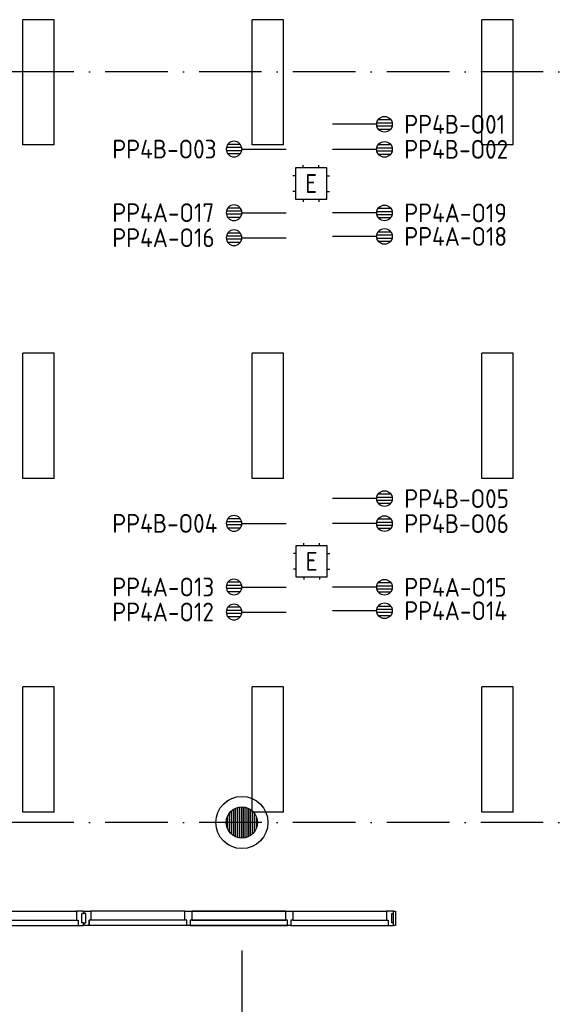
# Model space of a CAD drawing. Header units: millimetres. Extents: x 90707 to 450385, y -1262 to 949019.
# Tile 49 of 60: x 203516 to 208633, y 65064 to 74507. Entities that reach past the tile are written whole.
import ezdxf
from ezdxf.enums import TextEntityAlignment as Align

# ---------------------------------------------------------------- set-up
doc = ezdxf.new("R2010")
doc.units = ezdxf.units.MM
doc.header["$LTSCALE"] = 100
doc.linetypes.add('DASHDOT', pattern=[9, 6, -1.5, 0, -1.5])
doc.layers.get('0').update_dxf_attribs({"linetype": 'CONTINUOUS'})
for name, color, linetype in [('AL$7----_STRAMIEN', 1, 'DASHDOT'), ('AL$8----_HULPKOLOM', 2, 'CONTINUOUS'), ('AL28----_KONSTRUKTIE', 3, 'CONTINUOUS'), ('AL32----_BINNENKOZ', 7, 'CONTINUOUS'), ('ALXAA---_GEWBETON', 12, 'CONTINUOUS'), ('ARMATUUR', 8, 'CONTINUOUS'), ('EB6441--_ATTRIB', 2, 'CONTINUOUS'), ('EB6721--_ATTRIB', 2, 'CONTINUOUS'), ('EL6441--_DATACOM', 3, 'CONTINUOUS'), ('EL6721--_GEB-BEH-AUTO', 3, 'CONTINUOUS'), ('VOLGNUMMER', 7, 'CONTINUOUS')]:
    doc.layers.add(name, color=color, linetype=linetype)
doc.styles.add('1_8', font='ISO', dxfattribs={"height": 1.8})
doc.styles.get("Standard").update_dxf_attribs({"font": 'iso.shx'})

# ---------------------------------------------------------------- blocks, each defined once
blk = doc.blocks.new('ES4X2')
for p, q in [((-0.45, 1.4), (-0.45, 2.6)), ((-0.15, 1.265), (-0.15, 2.735)), ((0.15, 1.265), (0.15, 2.735)), ((0.45, 1.4), (0.45, 2.6)), ((0, 1.25), (0, -3))]:
    blk.add_line(p, q)
blk.add_circle((0, 2), 0.75)
at = {"style": '1_8', "flags": 8}
for tag, p in [('NUMMER', (1.25, 3.5)), ('CODE', (-1.25, 3.5))]:
    blk.add_attdef(tag, text='', height=1.8, rotation=90, dxfattribs=at).set_placement(p, align=Align.MIDDLE_LEFT)
blk.add_attdef('M_CODE', text='', height=1.8, dxfattribs=at).set_placement((0, 0), align=Align.MIDDLE_CENTER)
blk = doc.blocks.new('ES1116A2')
for p, q in [((-0.75, 1.5), (-0.75, 1.75)), ((0.75, 1.5), (0.75, 1.75)), ((-1.5, 0.75), (-1.75, 0.75)), ((1.5, 0.75), (1.75, 0.75)), ((-1.5, -0.75), (-1.75, -0.75)), ((1.5, -0.75), (1.75, -0.75)), ((-0.75, -1.5), (-0.75, -1.75)), ((0.75, -1.5), (0.75, -1.75))]:
    blk.add_line(p, q)
blk.add_lwpolyline([(-1.5, -1.5), (1.5, -1.5), (1.5, 1.5), (-1.5, 1.5)], close=True)
at = {"style": '1_8'}
for tag, flags, p in [('VERMOGEN', 9, (-2.5, 3.5)), ('GROEP', 8, (0, 3.5)), ('SCHAK', 8, (2.5, 3.5)), ('KAST', 9, (7, 3.5)), ('DOEL', 8, (-2.5, 0))]:
    blk.add_attdef(tag, text='', height=1.8, rotation=90, dxfattribs=dict(at, flags=flags)).set_placement(p, align=Align.MIDDLE_LEFT)
at = {"style": '1_8', "flags": 8}
blk.add_attdef('TAL', text='', height=1.8, rotation=90, dxfattribs=at).set_placement((2.5, 3.5), align=Align.MIDDLE_CENTER)
for tag, p in [('NUMMER', (0, 3)), ('CODE', (0, 0))]:
    blk.add_attdef(tag, text='', height=1.8, dxfattribs=at).set_placement(p, align=Align.MIDDLE)
at = {"style": '1_8', "flags": 9}
blk.add_attdef('M_CODE', text='', height=1.8, dxfattribs=at).set_placement((0, 0), align=Align.MIDDLE_CENTER)
blk = doc.blocks.new('A$Cca306792')
at = {"layer": 'ALXAA---_GEWBETON'}
h = blk.add_hatch(dxfattribs=at)
h.set_pattern_fill('GEWPBET', color=8, scale=100, angle=90, style=0)
h.set_pattern_definition([(90, (114528.322, 68069.537), (-20, 1e-15), [])])
edge = h.paths.add_edge_path()
edge.add_arc((114528.3, 68069.5), 150, 0, 360)
at = {"layer": 'AL$7----_STRAMIEN', "color": 1}
for points in [[(146221.3, 75269.5), (103517.6, 75269.5)], [(146221.5, 68069.5), (106171.3, 68069.5)], [(114528.3, 66841.2), (114528.3, 39964.8)]]:
    blk.add_lwpolyline(points, dxfattribs=at)
at = {"layer": 'AL$8----_HULPKOLOM', "color": 8}
for centre in [(114528.3, 68069.5), (114528.5, 68069.5)]:
    blk.add_circle(centre, 250, dxfattribs=at)
at = {"layer": 'AL28----_KONSTRUKTIE', "color": 8}
for centre in [(114528.3, 68069.5), (114528.5, 68069.5)]:
    blk.add_circle(centre, 150, dxfattribs=at)
at = {"layer": 'AL32----_BINNENKOZ', "color": 8}
for p, q in [((115982.3, 67080.7), (115982.3, 67219.7)), ((115982.3, 67219.7), (116002.3, 67219.7)), ((116002.3, 67219.7), (116002.3, 67080.7)), ((113064.3, 67080.7), (113064.3, 67131.7)), ((116002.3, 67080.7), (115982.3, 67080.7))]:
    blk.add_line(p, q, dxfattribs=at)
for points in [[(112042.8, 67219.7), (112942.3, 67219.7)], [(112042.8, 67219.7), (112942.3, 67219.7)], [(113009.3, 67080.7), (113009.3, 67105.7), (112993.3, 67105.7), (112993.3, 67197.7), (113009.3, 67197.7), (113009.3, 67219.7), (112942.3, 67219.7), (112942.3, 67131.7), (112959.3, 67131.7), (112959.3, 67080.7), (113009.3, 67080.7)], [(113014.3, 67080.7), (113014.3, 67105.7), (113030.3, 67105.7), (113030.3, 67197.7), (113014.3, 67197.7), (113014.3, 67219.7), (113081.3, 67219.7), (113081.3, 67131.7), (113064.3, 67131.7), (113064.3, 67080.7), (113014.3, 67080.7)], [(113981.8, 67219.7), (113081.3, 67219.7)], [(113998.8, 67080.7), (113998.8, 67131.7), (113981.8, 67131.7), (113981.8, 67219.7), (114048.8, 67219.7), (114048.8, 67131.7), (114031.8, 67131.7), (114031.8, 67080.7), (113998.8, 67080.7)], [(114948.8, 67219.7), (114048.8, 67219.7)], [(114048.8, 67219.7), (114948.8, 67219.7)], [(114948.8, 67219.7), (114048.8, 67219.7)], [(114048.8, 67219.7), (114948.8, 67219.7)], [(114965.8, 67080.7), (114965.8, 67131.7), (114948.8, 67131.7), (114948.8, 67219.7), (115015.8, 67219.7), (115015.8, 67131.7), (114998.8, 67131.7), (114998.8, 67080.7), (114965.8, 67080.7)], [(115015.8, 67219.7), (115915.3, 67219.7)], [(115015.8, 67219.7), (115915.3, 67219.7)], [(115982.3, 67080.7), (115982.3, 67105.7), (115966.3, 67105.7), (115966.3, 67197.7), (115982.3, 67197.7), (115982.3, 67219.7), (115915.3, 67219.7), (115915.3, 67131.7), (115932.3, 67131.7), (115932.3, 67080.7), (115982.3, 67080.7)], [(112025.8, 67080.7), (112959.3, 67080.7)], [(112042.8, 67131.7), (112942.3, 67131.7)], [(113998.8, 67080.7), (113064.3, 67080.7)], [(113981.8, 67131.7), (113081.3, 67131.7)], [(114965.8, 67080.7), (114031.8, 67080.7)], [(114031.8, 67080.7), (114965.8, 67080.7)], [(114948.8, 67131.7), (114048.8, 67131.7)], [(114048.8, 67131.7), (114948.8, 67131.7)], [(114998.8, 67080.7), (115932.3, 67080.7)], [(115015.8, 67131.7), (115915.3, 67131.7)]]:
    blk.add_lwpolyline(points, dxfattribs=at)
at = {"layer": 'ALXAA---_GEWBETON', "color": 8}
for p, q in [((114448.5, 67942.7), (114448.5, 68196.4)), ((114468.5, 67932.1), (114468.5, 68207)), ((114488.5, 67925), (114488.5, 68214.1)), ((114508.5, 67920.9), (114508.5, 68218.2)), ((114528.5, 67919.5), (114528.5, 68219.5)), ((114548.5, 67920.9), (114548.5, 68218.2)), ((114568.5, 67925), (114568.5, 68214.1)), ((114588.5, 67932.1), (114588.5, 68207)), ((114608.5, 67942.7), (114608.5, 68196.4)), ((114388.5, 68015.7), (114388.5, 68123.4)), ((114408.5, 67979.5), (114408.5, 68159.5)), ((114428.5, 67957.7), (114428.5, 68181.3)), ((114628.5, 67957.7), (114628.5, 68181.3)), ((114648.5, 67979.5), (114648.5, 68159.5)), ((114668.5, 68015.7), (114668.5, 68123.4))]:
    blk.add_line(p, q, dxfattribs=at)
at = {"layer": 'ARMATUUR', "color": 8}
for points in [[(112428.3, 74569.5), (112428.3, 75769.5)], [(112728.3, 75769.5), (112428.3, 75769.5)], [(112728.3, 74569.5), (112728.3, 75769.5)], [(114628.3, 74569.5), (114628.3, 75769.5)], [(114928.3, 75769.5), (114628.3, 75769.5)], [(114928.3, 74569.5), (114928.3, 75769.5)], [(116828.3, 74569.5), (116828.3, 75769.5)], [(117128.3, 75769.5), (116828.3, 75769.5)], [(117128.3, 74569.5), (117128.3, 75769.5)], [(112728.3, 74569.5), (112428.3, 74569.5)], [(114928.3, 74569.5), (114628.3, 74569.5)], [(117128.3, 74569.5), (116828.3, 74569.5)], [(112728.3, 72569.5), (112428.3, 72569.5)], [(112428.3, 71369.5), (112428.3, 72569.5)], [(112728.3, 71369.5), (112728.3, 72569.5)], [(114928.3, 72569.5), (114628.3, 72569.5)], [(114628.3, 71369.5), (114628.3, 72569.5)], [(114928.3, 71369.5), (114928.3, 72569.5)], [(117128.3, 72569.5), (116828.3, 72569.5)], [(116828.3, 71369.5), (116828.3, 72569.5)], [(117128.3, 71369.5), (117128.3, 72569.5)], [(112728.3, 71369.5), (112428.3, 71369.5)], [(114928.3, 71369.5), (114628.3, 71369.5)], [(117128.3, 71369.5), (116828.3, 71369.5)], [(112728.3, 69369.5), (112428.3, 69369.5)], [(112428.3, 68169.5), (112428.3, 69369.5)], [(112728.3, 68169.5), (112728.3, 69369.5)], [(114928.3, 69369.5), (114628.3, 69369.5)], [(114628.3, 68169.5), (114628.3, 69369.5)], [(114928.3, 68169.5), (114928.3, 69369.5)], [(117128.3, 69369.5), (116828.3, 69369.5)], [(116828.3, 68169.5), (116828.3, 69369.5)], [(117128.3, 68169.5), (117128.3, 69369.5)], [(112728.3, 68169.5), (112428.3, 68169.5)], [(114928.3, 68169.5), (114628.3, 68169.5)], [(117128.3, 68169.5), (116828.3, 68169.5)]]:
    blk.add_lwpolyline(points, dxfattribs=at)
at = {"layer": 'VOLGNUMMER', "color": 252, "linetype": 'ByBlock'}
for tag, p in [('0.28', (16186.8, 74214.2)), ('0.16', (78892.6, 73104.9)), ('0.17', (62961.4, 72993.7)), ('0.29', (35887.3, 72528.7)), ('0.18', (53124.4, 64542.4)), ('0.701', (85482.2, 63517.2)), ('0.32', (36092.4, 63165.6)), ('0.30', (29365.6, 63127.8)), ('0.12', (90689.5, 63023.6)), ('0.29A', (33164.9, 62744.5)), ('0.30', (38191.2, 61493.7)), ('0.27', (17657, 61362.6)), ('0.19', (61479.4, 61433)), ('0.14', (89762.2, 60088.3)), ('0.33', (45869.2, 59450.3)), ('0.15', (73453.9, 57402.1)), ('0.25', (28058.4, 57013.2)), ('0.801', (112714.4, 57073.3)), ('0.18A', (61029.2, 56759.4)), ('0.26A', (36299, 54851)), ('0.20', (60894.5, 53506.4)), ('0.800', (90980.3, 50804)), ('0.25A', (73288.1, 48435.5)), ('0.300', (94483.1, 48257)), ('0.21', (58702.5, 48177.6)), ('0.24', (35040.6, 47782.8)), ('0.102', (87630.8, 47613.4)), ('0.203', (95794.7, 46197)), ('0.26', (18559.4, 46118.8)), ('0.802', (68387.3, 42721)), ('0.204', (95496.6, 42148.7)), ('0.07B', (66790.5, 38908.8)), ('0.702', (95327.1, 36512.9))]:
    blk.add_attdef(tag, text='', height=250, dxfattribs=at).set_placement(p, align=Align.MIDDLE_CENTER)
at = {"layer": 'VOLGNUMMER', "color": 8, "linetype": 'ByBlock'}
blk.add_attdef('0.600', text='', height=250, dxfattribs=at).set_placement((96800.2, 48299.9), align=Align.MIDDLE_CENTER)

msp = doc.modelspace()

# ---------------------------------------------------------------- block references
at = {"layer": 'EL6441--_DATACOM'}
msp.add_blockref('A$Cca306792', (91118.2, -1262.1), dxfattribs=at)
ref = msp.add_blockref('ES4X2', (206814, 73503.9), dxfattribs=dict(at, xscale=100, yscale=100, zscale=100, rotation=270))
ref.add_attrib('CODE', 'PP4B-O01', dxfattribs={"layer": 'EB6441--_ATTRIB', "color": 1, "height": 180, "style": '1_8', "flags": 8}).set_placement((207204, 73503.9), align=Align.MIDDLE_LEFT)
ref = msp.add_blockref('ES4X2', (205771.2, 73266.1), dxfattribs=dict(at, xscale=-100, yscale=100, zscale=100, rotation=90))
ref.add_attrib('CODE', 'PP4B-O03', dxfattribs={"layer": 'EB6441--_ATTRIB', "color": 1, "height": 180, "style": '1_8', "flags": 8}).set_placement((204404, 73266.1), align=Align.MIDDLE_LEFT)
ref = msp.add_blockref('ES4X2', (206814, 73263.9), dxfattribs=dict(at, xscale=100, yscale=100, zscale=100, rotation=270))
ref.add_attrib('CODE', 'PP4B-O02', dxfattribs={"layer": 'EB6441--_ATTRIB', "color": 1, "height": 180, "style": '1_8', "flags": 8}).set_placement((207204, 73263.9), align=Align.MIDDLE_LEFT)
ref = msp.add_blockref('ES4X2', (205771.2, 72656.1), dxfattribs=dict(at, xscale=-100, yscale=100, zscale=100, rotation=90))
ref.add_attrib('CODE', 'PP4A-O17', dxfattribs={"layer": 'EB6441--_ATTRIB', "color": 1, "height": 180, "style": '1_8', "flags": 8}).set_placement((204404, 72656.1), align=Align.MIDDLE_LEFT)
ref = msp.add_blockref('ES4X2', (206814, 72653.9), dxfattribs=dict(at, xscale=100, yscale=100, zscale=100, rotation=270))
ref.add_attrib('CODE', 'PP4A-O19', dxfattribs={"layer": 'EB6441--_ATTRIB', "color": 1, "height": 180, "style": '1_8', "flags": 8}).set_placement((207204, 72653.9), align=Align.MIDDLE_LEFT)
ref = msp.add_blockref('ES4X2', (205771.2, 72416.1), dxfattribs=dict(at, xscale=-100, yscale=100, zscale=100, rotation=90))
ref.add_attrib('CODE', 'PP4A-O16', dxfattribs={"layer": 'EB6441--_ATTRIB', "color": 1, "height": 180, "style": '1_8', "flags": 8}).set_placement((204404, 72416.1), align=Align.MIDDLE_LEFT)
ref = msp.add_blockref('ES4X2', (206814, 72428.4), dxfattribs=dict(at, xscale=100, yscale=100, zscale=100, rotation=270))
ref.add_attrib('CODE', 'PP4A-O18', dxfattribs={"layer": 'EB6441--_ATTRIB', "color": 1, "height": 180, "style": '1_8', "flags": 8}).set_placement((207204, 72428.4), align=Align.MIDDLE_LEFT)
ref = msp.add_blockref('ES4X2', (206814, 69913.9), dxfattribs=dict(at, xscale=100, yscale=100, zscale=100, rotation=270))
ref.add_attrib('CODE', 'PP4B-O05', dxfattribs={"layer": 'EB6441--_ATTRIB', "color": 1, "height": 180, "style": '1_8', "flags": 8}).set_placement((207204, 69913.9), align=Align.MIDDLE_LEFT)
ref = msp.add_blockref('ES4X2', (205771.2, 69676.1), dxfattribs=dict(at, xscale=-100, yscale=100, zscale=100, rotation=90))
ref.add_attrib('CODE', 'PP4B-O04', dxfattribs={"layer": 'EB6441--_ATTRIB', "color": 1, "height": 180, "style": '1_8', "flags": 8}).set_placement((204404, 69676.1), align=Align.MIDDLE_LEFT)
ref = msp.add_blockref('ES4X2', (206814, 69673.9), dxfattribs=dict(at, xscale=100, yscale=100, zscale=100, rotation=270))
ref.add_attrib('CODE', 'PP4B-O06', dxfattribs={"layer": 'EB6441--_ATTRIB', "color": 1, "height": 180, "style": '1_8', "flags": 8}).set_placement((207204, 69673.9), align=Align.MIDDLE_LEFT)
ref = msp.add_blockref('ES4X2', (205771.2, 69066.1), dxfattribs=dict(at, xscale=-100, yscale=100, zscale=100, rotation=90))
ref.add_attrib('CODE', 'PP4A-O13', dxfattribs={"layer": 'EB6441--_ATTRIB', "color": 1, "height": 180, "style": '1_8', "flags": 8}).set_placement((204404, 69066.1), align=Align.MIDDLE_LEFT)
ref = msp.add_blockref('ES4X2', (206814, 69063.9), dxfattribs=dict(at, xscale=100, yscale=100, zscale=100, rotation=270))
ref.add_attrib('CODE', 'PP4A-O15', dxfattribs={"layer": 'EB6441--_ATTRIB', "color": 1, "height": 180, "style": '1_8', "flags": 8}).set_placement((207204, 69063.9), align=Align.MIDDLE_LEFT)
ref = msp.add_blockref('ES4X2', (205771.2, 68826.1), dxfattribs=dict(at, xscale=-100, yscale=100, zscale=100, rotation=90))
ref.add_attrib('CODE', 'PP4A-O12', dxfattribs={"layer": 'EB6441--_ATTRIB', "color": 1, "height": 180, "style": '1_8', "flags": 8}).set_placement((204404, 68826.1), align=Align.MIDDLE_LEFT)
ref = msp.add_blockref('ES4X2', (206814, 68838.4), dxfattribs=dict(at, xscale=100, yscale=100, zscale=100, rotation=270))
ref.add_attrib('CODE', 'PP4A-O14', dxfattribs={"layer": 'EB6441--_ATTRIB', "color": 1, "height": 180, "style": '1_8', "flags": 8}).set_placement((207204, 68838.4), align=Align.MIDDLE_LEFT)
at = {"layer": 'EL6721--_GEB-BEH-AUTO'}
ref = msp.add_blockref('ES1116A2', (206310.6, 72936), dxfattribs=dict(at, xscale=100, yscale=100, zscale=100))
ref.add_attrib('CODE', 'E', dxfattribs={"layer": 'EB6721--_ATTRIB', "color": 1, "height": 180, "style": '1_8', "flags": 8}).set_placement((206310.6, 72936), align=Align.MIDDLE)
ref = msp.add_blockref('ES1116A2', (206315.1, 69312.5), dxfattribs=dict(at, xscale=100, yscale=100, zscale=100))
ref.add_attrib('CODE', 'E', dxfattribs={"layer": 'EB6721--_ATTRIB', "color": 1, "height": 180, "style": '1_8', "flags": 8}).set_placement((206315.1, 69312.5), align=Align.MIDDLE)

doc.saveas('drawing.dxf')
